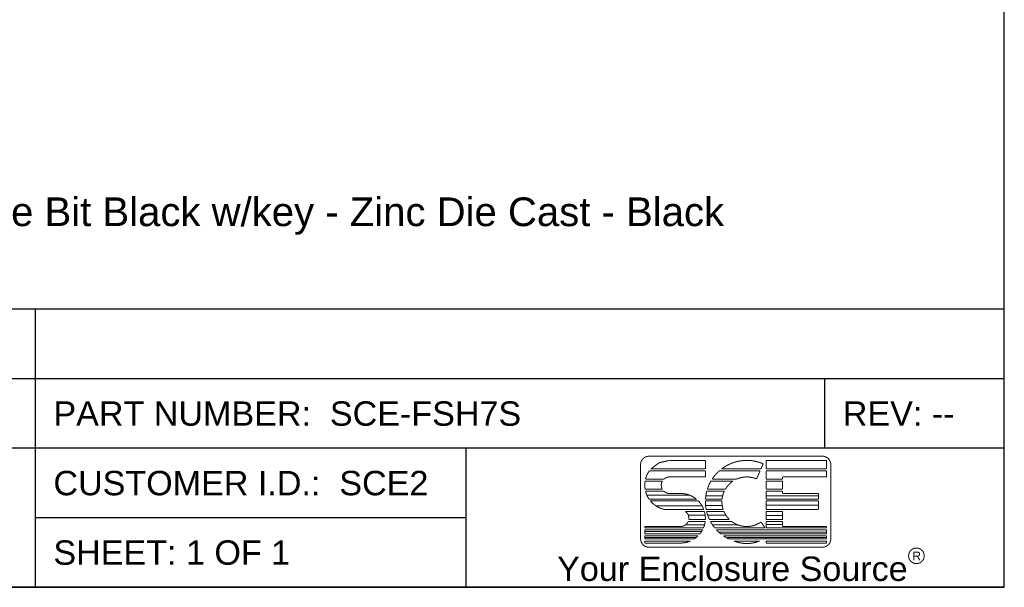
# Model space of a CAD drawing. Header units: inches. Extents: x 0 to 15.7, y 0 to 12.1.
# Tile 8 of 13: x 10.8 to 15.7, y 0 to 2.8. Entities that reach past the tile are written whole.
import ezdxf

# ---------------------------------------------------------------- set-up
doc = ezdxf.new("R2010")
doc.units = ezdxf.units.IN
doc.header["$LTSCALE"] = 0.864286
doc.header["$MEASUREMENT"] = 0
doc.layers.get('0').update_dxf_attribs({"linetype": 'CONTINUOUS'})
doc.styles.get("Standard").update_dxf_attribs({"font": 'arial.ttf'})
doc.styles.add('TEXTSTYLE_2', font='arial.ttf')

msp = doc.modelspace()

# ---------------------------------------------------------------- linework, layer by layer
at = {"color": 7, "linetype": 'Continuous'}
for p, q in [((15.7143, 0), (15.7143, 12.1429)), ((0, 0), (15.7143, 0))]:
    msp.add_line(p, q, dxfattribs=at)
at = {"color": 2, "linetype": 'Continuous'}
for p, q in [((15.7143, 1.3834), (8.3036, 1.3834)), ((10.8929, 0), (10.8929, 1.3834)), ((15.7143, 0), (15.7143, 1.3834)), ((15.7143, 1.0374), (8.3036, 1.0374)), ((14.8214, 0.6917), (14.8214, 1.0374)), ((15.7143, 0.6917), (8.3036, 0.6917)), ((13.0357, 0), (13.0357, 0.6917)), ((13.0357, 0.3457), (10.8929, 0.3457)), ((15.7143, 0), (8.3036, 0))]:
    msp.add_line(p, q, dxfattribs=at)
at = {"color": 2, "linetype": 'Continuous', "const_width": 0.005}
for points in [[(13.9455, 0.6522, 0.414214), (13.9044, 0.611)], [(14.8507, 0.611, 0.415492), (14.8095, 0.6522)], [(14.5142, 0.6147, 0.272068), (14.3073, 0.5891)], [(13.9473, 0.5789, 0.090232), (13.9288, 0.5388)], [(14.0484, 0.5493, 0.185008), (14.0209, 0.5388)], [(14.2951, 0.5789, 0.064617), (14.2605, 0.5388)], [(14.4815, 0.5392, 0.209114), (14.3826, 0.5388)], [(13.9267, 0.5286, 0.081879), (13.9266, 0.4884)], [(14.0127, 0.5286, 0.260579), (14.0123, 0.4884)], [(14.2543, 0.5286, 0.053498), (14.2365, 0.4884)], [(14.364, 0.5286, 0.113329), (14.3261, 0.4884)], [(13.9287, 0.4782, 0.089982), (13.9468, 0.4381)], [(14.0202, 0.4782, 0.191374), (14.0484, 0.467)], [(14.1828, 0.4381, 0.176612), (14.1034, 0.467)], [(14.2336, 0.4782, 0.049539), (14.2272, 0.4381)], [(14.3207, 0.4782, 0.084961), (14.3097, 0.4381)], [(13.9522, 0.4308, 0.170113), (14.0215, 0.3877)], [(14.2186, 0.3877, 0.105227), (14.1907, 0.4308)], [(14.2268, 0.4308, 0.05272), (14.2304, 0.3877)], [(14.3092, 0.4308, 0.088858), (14.3151, 0.3877)], [(14.144, 0.3373, 0.287832), (14.1267, 0.3775)], [(14.2266, 0.3373, 0.082419), (14.222, 0.3775)], [(14.2326, 0.3775, 0.051924), (14.2468, 0.3373)], [(14.319, 0.3775, 0.099618), (14.3465, 0.3373)], [(14.1034, 0.3024, 0.298217), (14.1411, 0.3271)], [(14.2175, 0.2965, 0.064466), (14.2257, 0.3271)], [(14.252, 0.3271, 0.044869), (14.2725, 0.2965)], [(14.3584, 0.3271, 0.32483), (14.5035, 0.3249)], [(14.1713, 0.2406, 0.048835), (14.19, 0.2557)], [(14.1993, 0.2659, 0.049588), (14.2127, 0.2863)], [(14.2814, 0.2863, 0.03633), (14.3032, 0.2659)], [(14.3169, 0.2557, 0.036892), (14.3432, 0.2406)], [(14.5218, 0.2406, 0.009234), (14.5286, 0.244)], [(13.9044, 0.2407, 0.414214), (13.9455, 0.1996)], [(14.1034, 0.2202, 0.102726), (14.1525, 0.2304)], [(14.3685, 0.2304, 0.196308), (14.4965, 0.2304)], [(14.8095, 0.1996, 0.414214), (14.8507, 0.2407)]]:
    msp.add_lwpolyline(points, format="xyb", dxfattribs=at)
for points in [[(13.9455, 0.6522), (14.8097, 0.6522)], [(13.9044, 0.2407), (13.9044, 0.611)], [(14.2268, 0.5891), (13.9552, 0.5891)], [(13.9969, 0.6203), (13.9555, 0.5891)], [(13.9555, 0.5891), (13.9972, 0.6203)], [(14.0471, 0.6312), (13.9969, 0.6203)], [(13.9972, 0.6203), (14.0471, 0.6312)], [(14.0484, 0.6316), (14.2268, 0.6316)], [(14.2268, 0.6316), (14.2268, 0.5891)], [(14.5032, 0.5891), (14.3073, 0.5891)], [(14.5032, 0.5891), (14.5142, 0.6147)], [(14.5286, 0.6316), (14.8301, 0.6316)], [(14.5286, 0.5891), (14.5286, 0.6316)], [(14.8301, 0.5891), (14.5286, 0.5891)], [(14.8301, 0.6316), (14.8301, 0.5891)], [(14.8507, 0.6112), (14.8507, 0.2407)], [(14.0209, 0.5388), (13.9288, 0.5388)], [(13.9473, 0.5789), (14.2268, 0.5789)], [(14.2268, 0.5493), (14.0484, 0.5493)], [(14.2268, 0.5789), (14.2268, 0.5493)], [(14.3826, 0.5388), (14.2605, 0.5388)], [(14.2951, 0.5789), (14.4987, 0.5789)], [(14.4815, 0.5392), (14.4987, 0.5789)], [(14.5286, 0.579), (14.8301, 0.5789)], [(14.5286, 0.5388), (14.5286, 0.5789)], [(14.6109, 0.5388), (14.5286, 0.5388)], [(14.8301, 0.5493), (14.6109, 0.5493)], [(14.6109, 0.5493), (14.6109, 0.5388)], [(14.8301, 0.5789), (14.8301, 0.5493)], [(14.0123, 0.4884), (13.9266, 0.4884)], [(13.9267, 0.5286), (14.0127, 0.5286)], [(14.3261, 0.4884), (14.2365, 0.4884)], [(14.2543, 0.5286), (14.364, 0.5286)], [(14.5286, 0.5286), (14.6109, 0.5286)], [(14.5286, 0.4884), (14.5286, 0.5286)], [(14.6109, 0.4884), (14.5286, 0.4884)], [(14.6109, 0.5286), (14.6109, 0.4884)], [(13.9287, 0.4782), (14.0202, 0.4782)], [(13.9343, 0.4588), (14.1448, 0.4588)], [(14.0484, 0.467), (14.1035, 0.4671)], [(14.2279, 0.456), (14.312, 0.456)], [(14.2336, 0.4782), (14.3207, 0.4782)], [(14.5286, 0.4782), (14.6109, 0.4782)], [(14.5286, 0.4381), (14.5286, 0.4782)], [(14.5287, 0.456), (14.7886, 0.456)], [(14.6109, 0.4782), (14.6109, 0.467)], [(14.6109, 0.467), (14.789, 0.467)], [(14.789, 0.467), (14.789, 0.4381)], [(14.1828, 0.4381), (13.9468, 0.4381)], [(13.9522, 0.4308), (14.1907, 0.4308)], [(13.9812, 0.4062), (14.2089, 0.4062)], [(14.2268, 0.4308), (14.3092, 0.4308)], [(14.3097, 0.4381), (14.2272, 0.4381)], [(14.2279, 0.4066), (14.3108, 0.4066)], [(14.789, 0.4381), (14.5286, 0.4381)], [(14.5286, 0.4308), (14.789, 0.4308)], [(14.5286, 0.3877), (14.5286, 0.4308)], [(14.5287, 0.409), (14.7886, 0.409)], [(14.789, 0.4308), (14.789, 0.3877)], [(14.2186, 0.3877), (14.0215, 0.3877)], [(14.1267, 0.3775), (14.222, 0.3775)], [(14.2249, 0.3593), (14.1402, 0.3593)], [(14.3151, 0.3877), (14.2304, 0.3877)], [(14.2326, 0.3775), (14.319, 0.3775)], [(14.2378, 0.3596), (14.3294, 0.3596)], [(14.789, 0.3877), (14.5286, 0.3877)], [(14.5286, 0.3775), (14.6109, 0.3775)], [(14.5286, 0.3373), (14.5286, 0.3775)], [(14.5287, 0.3571), (14.6104, 0.3571)], [(14.6109, 0.3775), (14.6109, 0.3373)], [(13.925, 0.3024), (14.1034, 0.3024)], [(13.925, 0.2965), (13.925, 0.3024)], [(14.2175, 0.2965), (13.925, 0.2965)], [(14.2226, 0.3113), (14.1288, 0.3113)], [(14.1411, 0.3271), (14.2257, 0.3271)], [(14.144, 0.3373), (14.2266, 0.3373)], [(14.2468, 0.3373), (14.3465, 0.3373)], [(14.252, 0.3271), (14.3584, 0.3271)], [(14.2613, 0.3113), (14.3851, 0.3113)], [(14.5235, 0.2965), (14.2725, 0.2965)], [(14.5035, 0.3249), (14.5235, 0.2965)], [(14.5286, 0.3373), (14.6109, 0.3373)], [(14.5286, 0.3271), (14.6109, 0.3271)], [(14.5286, 0.2965), (14.5286, 0.3271)], [(14.8301, 0.2965), (14.5286, 0.2965)], [(14.5287, 0.3126), (14.6116, 0.3126)], [(14.6109, 0.3271), (14.6109, 0.3024)], [(14.6109, 0.3024), (14.8301, 0.3024)], [(14.8301, 0.3024), (14.8301, 0.2965)], [(13.925, 0.2863), (14.2127, 0.2863)], [(13.925, 0.2659), (13.925, 0.2863)], [(13.925, 0.2659), (14.1993, 0.2659)], [(13.925, 0.2557), (14.19, 0.2557)], [(13.925, 0.2406), (13.925, 0.2557)], [(13.9252, 0.277), (14.2077, 0.277)], [(13.9252, 0.2484), (14.1826, 0.2484)], [(14.2814, 0.2863), (14.8301, 0.2863)], [(14.2959, 0.2742), (14.827, 0.2742)], [(14.3032, 0.2659), (14.8301, 0.2659)], [(14.3169, 0.2557), (14.8301, 0.2557)], [(14.3356, 0.2482), (14.8307, 0.2482)], [(14.5286, 0.2406), (14.5286, 0.244)], [(14.8301, 0.2863), (14.8301, 0.2659)], [(14.8301, 0.2557), (14.8301, 0.2406)], [(14.1713, 0.2406), (13.925, 0.2406)], [(13.925, 0.2304), (14.1525, 0.2304)], [(13.925, 0.2202), (13.925, 0.2304)], [(13.925, 0.2202), (14.1034, 0.2202)], [(14.8095, 0.1996), (13.9455, 0.1996)], [(14.5218, 0.2406), (14.3432, 0.2406)], [(14.3685, 0.2304), (14.4965, 0.2304)], [(14.8301, 0.2406), (14.5286, 0.2406)], [(14.5286, 0.2304), (14.8301, 0.2304)], [(14.5286, 0.2202), (14.5286, 0.2304)], [(14.8301, 0.2202), (14.5286, 0.2202)], [(14.8301, 0.2304), (14.8301, 0.2202)]]:
    msp.add_lwpolyline(points, dxfattribs=at)
msp.add_lwpolyline([(15.2381, 0.1568, 1), (15.3157, 0.1568, 1)], format="xyb", close=True, dxfattribs=at)

# ---------------------------------------------------------------- texts
at = {"color": 2, "linetype": 'Continuous', "attachment_point": 1, "line_spacing_factor": 0.9}
for s, insert, char_height, width in [('DESCRIPTION:\\PSwing Handle - 7mm Square Bit Black w/key - Zinc Die Cast - Black\\PPART ID 129861', (8.3314, 2.1545), 0.142857, 5.979819), ('PART NUMBER:  SCE-FSH7S', (10.9821, 0.9253), 0.121429, 2.322942), ('REV: --', (14.9107, 0.9253), 0.12143, 0.55478), ('CUSTOMER I.D.:  SCE2', (10.9821, 0.5794), 0.121429, 1.862055), ('SHEET: 1 OF 1', (10.9821, 0.2336), 0.121429, 1.175916)]:
    msp.add_mtext(s, dxfattribs=dict(at, insert=insert, char_height=char_height, width=width))
at = {"color": 2, "linetype": 'Continuous', "attachment_point": 2, "line_spacing_factor": 0.9, "style": 'TEXTSTYLE_2'}
for s, insert, char_height, width in [('Your Enclosure Source', (14.361, 0.153), 0.121429, 1.742884), ('R', (15.2783, 0.1777), 0.0429, 0.043176)]:
    msp.add_mtext(s, dxfattribs=dict(at, insert=insert, char_height=char_height, width=width))

doc.saveas('drawing.dxf')
